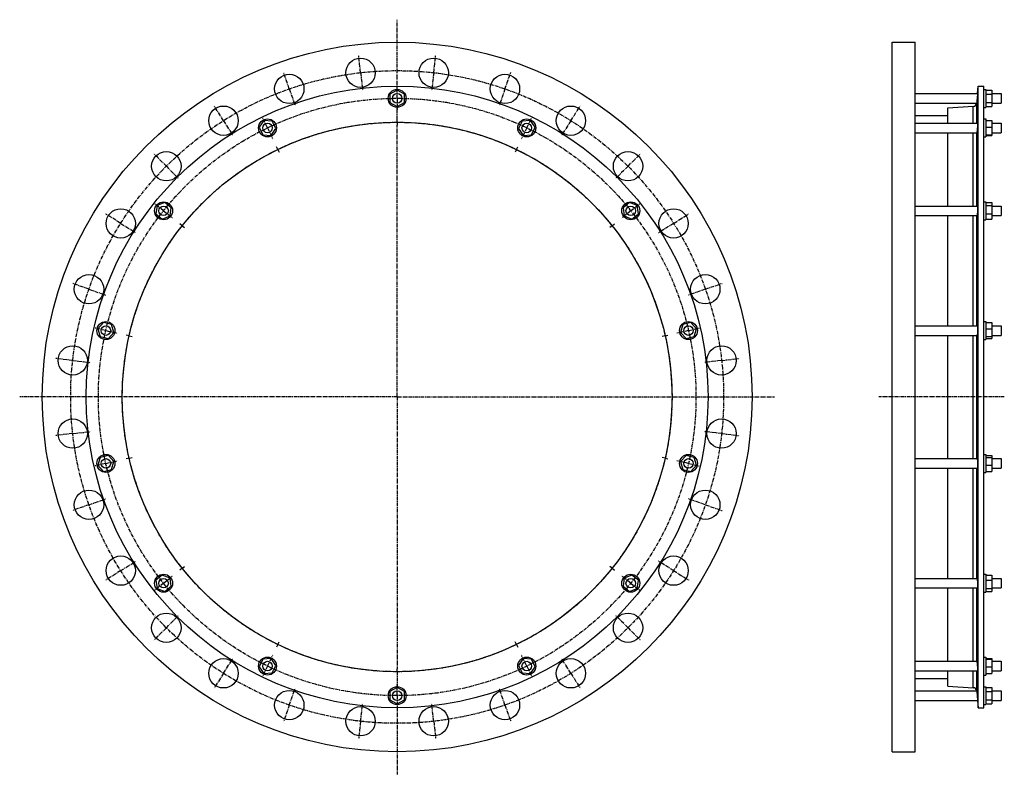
# Model space of a CAD drawing. Header units: millimetres. Extents: x -1421 to 223, y -512 to 748.
import ezdxf

# ---------------------------------------------------------------- set-up
doc = ezdxf.new("R2010")
doc.units = ezdxf.units.MM
doc.header["$LTSCALE"] = 16.335
doc.linetypes.add('CENTER', pattern=[0.6, 0.375, -0.075, 0.075, -0.075])
doc.layers.get('0').update_dxf_attribs({"linetype": 'CONTINUOUS'})
for name, color, linetype in [('AXES', 7, 'CONTINUOUS'), ('DEFAULT_1', 7, 'CENTER'), ('ROUNDS', 7, 'CONTINUOUS')]:
    doc.layers.add(name, color=color, linetype=linetype)

msp = doc.modelspace()

# ---------------------------------------------------------------- linework, layer by layer
at = {"color": 7, "linetype": 'Continuous'}
for p, q in [((35.8, -474.8), (35.8, 710.2)), ((35.8, 710.2), (73.8, 710.2)), ((73.8, -474.8), (73.8, 710.2)), ((-790.7, 630.3), (-802.7, 623.3)), ((-778.7, 623.3), (-790.7, 630.3)), ((179.3, -401.4), (179.3, 636.7)), ((179.3, 636.7), (188.8, 636.7)), ((188.8, -401.4), (188.8, 636.7)), ((188.8, 631.4), (191.8, 631.4)), ((191.8, 631.4), (191.8, 601.4)), ((191.8, 630.3), (201.8, 630.3)), ((201.8, 630.3), (201.8, 602.6)), ((-802.7, 623.3), (-802.7, 609.5)), ((-802.7, 609.5), (-790.7, 602.6)), ((-790.7, 602.6), (-778.7, 609.5)), ((-778.7, 609.5), (-778.7, 623.3)), ((191.8, 623.3), (201.8, 623.3)), ((191.8, 609.5), (201.8, 609.5)), ((128.3, 575), (128.3, 600.5)), ((188.8, 601.4), (191.8, 601.4)), ((191.8, 602.6), (201.8, 602.6)), ((-1013.1, 579.5), (-1020.9, 568.1)), ((-999.3, 578.5), (-1013.1, 579.5)), ((-993.3, 566), (-999.3, 578.5)), ((-582.1, 578.5), (-588.1, 566)), ((-568.3, 579.5), (-582.1, 578.5)), ((-560.5, 568.1), (-568.3, 579.5)), ((73.8, 587.5), (128.3, 587.5)), ((188.8, 582), (191.8, 582)), ((191.8, 582), (191.8, 552)), ((191.8, 579.5), (201.8, 579.5)), ((201.8, 579.5), (201.8, 554.5)), ((-1020.9, 568.1), (-1014.9, 555.6)), ((-1001.1, 554.5), (-993.3, 566)), ((-588.1, 566), (-580.3, 554.5)), ((-566.5, 555.6), (-560.5, 568.1)), ((128.3, 436.6), (128.3, 559)), ((191.8, 568.1), (201.8, 568.1)), ((-1014.9, 555.6), (-1001.1, 554.5)), ((-580.3, 554.5), (-566.5, 555.6)), ((188.8, 552), (191.8, 552)), ((191.8, 555.6), (201.8, 555.6)), ((191.8, 554.5), (201.8, 554.5)), ((-1191.4, 437.3), (-1193.5, 423.6)), ((-1178.5, 442.3), (-1191.4, 437.3)), ((-1167.7, 433.7), (-1178.5, 442.3)), ((-1169.8, 420), (-1167.7, 433.7)), ((-402.8, 442.3), (-413.6, 433.7)), ((-413.6, 433.7), (-411.6, 420)), ((-389.9, 437.3), (-402.8, 442.3)), ((-387.8, 423.6), (-389.9, 437.3)), ((188.8, 443.6), (191.8, 443.6)), ((191.8, 443.6), (191.8, 413.6)), ((191.8, 442.3), (201.8, 442.3)), ((191.8, 437.3), (201.8, 437.3)), ((201.8, 442.3), (201.8, 414.9)), ((-1193.5, 423.6), (-1182.7, 414.9)), ((-1182.7, 414.9), (-1169.8, 420)), ((-411.6, 420), (-398.7, 414.9)), ((-398.7, 414.9), (-387.8, 423.6)), ((128.3, 236.6), (128.3, 420.6)), ((188.8, 413.6), (191.8, 413.6)), ((191.8, 423.6), (201.8, 423.6)), ((191.8, 414.9), (201.8, 414.9)), ((-1281, 241.9), (-1290.4, 231.7)), ((-1290.4, 231.7), (-1286.3, 218.5)), ((-1267.5, 238.8), (-1281, 241.9)), ((-1263.4, 225.6), (-1267.5, 238.8)), ((-313.9, 238.8), (-317.9, 225.6)), ((-300.3, 241.9), (-313.9, 238.8)), ((-290.9, 231.7), (-300.3, 241.9)), ((-295, 218.5), (-290.9, 231.7)), ((188.8, 243.6), (191.8, 243.6)), ((191.8, 243.6), (191.8, 213.6)), ((191.8, 241.9), (201.8, 241.9)), ((191.8, 231.7), (201.8, 231.7)), ((201.8, 241.9), (201.8, 215.4)), ((-1286.3, 218.5), (-1272.8, 215.4)), ((-1272.8, 215.4), (-1263.4, 225.6)), ((-317.9, 225.6), (-308.5, 215.4)), ((-308.5, 215.4), (-295, 218.5)), ((128.3, 14.7), (128.3, 220.6)), ((191.8, 218.5), (201.8, 218.5)), ((191.8, 215.4), (201.8, 215.4)), ((188.8, 213.6), (191.8, 213.6)), ((-1286.3, 16.8), (-1290.4, 3.6)), ((-1272.8, 19.9), (-1286.3, 16.8)), ((-1263.4, 9.8), (-1272.8, 19.9)), ((-308.5, 19.9), (-317.9, 9.8)), ((-295, 16.8), (-308.5, 19.9)), ((-290.9, 3.6), (-295, 16.8)), ((188.8, 21.7), (191.8, 21.7)), ((191.8, 21.7), (191.8, -8.3)), ((191.8, 19.9), (201.8, 19.9)), ((191.8, 16.8), (201.8, 16.8)), ((201.8, 19.9), (201.8, -6.6)), ((-1290.4, 3.6), (-1281, -6.6)), ((-1267.5, -3.5), (-1263.4, 9.8)), ((-317.9, 9.8), (-313.9, -3.5)), ((-300.3, -6.6), (-290.9, 3.6)), ((191.8, 3.6), (201.8, 3.6)), ((-1281, -6.6), (-1267.5, -3.5)), ((-313.9, -3.5), (-300.3, -6.6)), ((128.3, -185.3), (128.3, -1.3)), ((188.8, -8.3), (191.8, -8.3)), ((191.8, -6.6), (201.8, -6.6)), ((-1182.7, -179.6), (-1193.5, -188.2)), ((-1169.8, -184.7), (-1182.7, -179.6)), ((-398.7, -179.6), (-411.6, -184.7)), ((-387.8, -188.2), (-398.7, -179.6)), ((188.8, -178.3), (191.8, -178.3)), ((191.8, -178.3), (191.8, -208.3)), ((191.8, -179.6), (201.8, -179.6)), ((201.8, -179.6), (201.8, -207)), ((-1193.5, -188.2), (-1191.4, -201.9)), ((-1167.7, -198.4), (-1169.8, -184.7)), ((-411.6, -184.7), (-413.6, -198.4)), ((-389.9, -201.9), (-387.8, -188.2)), ((191.8, -188.2), (201.8, -188.2)), ((-1191.4, -201.9), (-1178.5, -207)), ((-1178.5, -207), (-1167.7, -198.4)), ((-413.6, -198.4), (-402.8, -207)), ((-402.8, -207), (-389.9, -201.9)), ((128.3, -323.7), (128.3, -201.3)), ((188.8, -208.3), (191.8, -208.3)), ((191.8, -201.9), (201.8, -201.9)), ((191.8, -207), (201.8, -207)), ((-1014.9, -320.2), (-1020.9, -332.7)), ((-1001.1, -319.2), (-1014.9, -320.2)), ((-993.3, -330.7), (-1001.1, -319.2)), ((-580.3, -319.2), (-588.1, -330.7)), ((-566.5, -320.2), (-580.3, -319.2)), ((-560.5, -332.7), (-566.5, -320.2)), ((188.8, -316.7), (191.8, -316.7)), ((191.8, -316.7), (191.8, -346.7)), ((191.8, -319.2), (201.8, -319.2)), ((191.8, -320.2), (201.8, -320.2)), ((201.8, -319.2), (201.8, -344.2)), ((-1020.9, -332.7), (-1013.1, -344.2)), ((-1013.1, -344.2), (-999.3, -343.1)), ((-999.3, -343.1), (-993.3, -330.7)), ((-588.1, -330.7), (-582.1, -343.1)), ((-582.1, -343.1), (-568.3, -344.2)), ((-568.3, -344.2), (-560.5, -332.7)), ((128.3, -365.2), (128.3, -339.7)), ((191.8, -332.7), (201.8, -332.7)), ((191.8, -344.2), (201.8, -344.2)), ((73.8, -352.2), (128.3, -352.2)), ((188.8, -346.7), (191.8, -346.7)), ((-790.7, -367.2), (-802.7, -374.2)), ((-802.7, -374.2), (-802.7, -388)), ((-778.7, -374.2), (-790.7, -367.2)), ((-778.7, -388), (-778.7, -374.2)), ((188.8, -366.1), (191.8, -366.1)), ((191.8, -366.1), (191.8, -396.1)), ((191.8, -367.2), (201.8, -367.2)), ((191.8, -374.2), (201.8, -374.2)), ((201.8, -367.2), (201.8, -394.9)), ((-802.7, -388), (-790.7, -394.9)), ((-790.7, -394.9), (-778.7, -388)), ((191.8, -388), (201.8, -388)), ((179.3, -401.4), (188.8, -401.4)), ((188.8, -396.1), (191.8, -396.1)), ((191.8, -394.9), (201.8, -394.9)), ((35.8, -474.8), (73.8, -474.8))]:
    msp.add_line(p, q, dxfattribs=at)
for centre, radius in [((-790.7, 117.7), 592.5), ((-790.7, 117.7), 519), ((-790.7, 616.4), 15), ((-790.7, 117.7), 458.8), ((-1007.1, 567), 15), ((-574.3, 567), 15), ((-1180.6, 428.6), 15), ((-400.7, 428.6), 15), ((-1276.9, 228.6), 15), ((-304.4, 228.6), 15), ((-1276.9, 6.7), 15), ((-304.4, 6.7), 15), ((-1180.6, -193.3), 15), ((-400.7, -193.3), 15), ((-1007.1, -331.7), 15), ((-574.3, -331.7), 15), ((-790.7, -381.1), 15)]:
    msp.add_circle(centre, radius, dxfattribs=at)
at = {"layer": 'AXES', "color": 7, "linetype": 'CENTER'}
for p, q in [((-790.7, 629.4), (-790.7, 747.8)), ((-851.7, 659.2), (-855, 688.6)), ((-729.7, 659.2), (-726.3, 688.6)), ((-970.7, 632.1), (-980.4, 659.9)), ((-851.7, 659.2), (-848.4, 629.9)), ((-729.7, 659.2), (-733, 629.9)), ((-610.7, 632.1), (-600.9, 659.9)), ((-970.7, 632.1), (-960.9, 604.2)), ((-790.7, 616.4), (-790.7, 629.4)), ((-610.7, 632.1), (-620.4, 604.2)), ((-790.7, 616.4), (-790.7, 603.4)), ((-1080.6, 579.1), (-1096.3, 604.1)), ((-790.7, 581.4), (-790.7, 603.4)), ((-500.7, 579.1), (-485, 604.1)), ((-1080.6, 579.1), (-1064.9, 554.2)), ((-1007.1, 567), (-1012.7, 578.7)), ((-790.7, 576.4), (-790.7, 581.4)), ((-790.7, 576.4), (-790.7, 571.4)), ((-574.3, 567), (-568.6, 578.7)), ((-500.7, 579.1), (-516.4, 554.2)), ((-1007.1, 567), (-1001.4, 555.3)), ((-790.7, 117.7), (-790.7, 571.4)), ((-574.3, 567), (-579.9, 555.3)), ((-989.7, 531), (-991.9, 535.5)), ((-989.7, 531), (-987.5, 526.5)), ((-591.6, 531), (-593.8, 526.5)), ((-591.6, 531), (-589.5, 535.5)), ((-1176, 503), (-1196.9, 523.9)), ((-405.3, 503), (-384.4, 523.9)), ((-1176, 503), (-1155.2, 482.2)), ((-405.3, 503), (-426.2, 482.2)), ((-1180.6, 428.6), (-1190.8, 436.7)), ((-1180.6, 428.6), (-1170.4, 420.5)), ((-400.7, 428.6), (-410.9, 420.5)), ((-400.7, 428.6), (-390.6, 436.7)), ((-1252.1, 407.6), (-1277.1, 423.3)), ((-329.2, 407.6), (-304.2, 423.3)), ((-1252.1, 407.6), (-1227.2, 391.9)), ((-1149.3, 403.7), (-1153.2, 406.8)), ((-1149.3, 403.7), (-1145.4, 400.6)), ((-432, 403.7), (-435.9, 400.6)), ((-432, 403.7), (-428.1, 406.8)), ((-329.2, 407.6), (-354.2, 391.9)), ((-1305.1, 297.7), (-1332.9, 307.4)), ((-1305.1, 297.7), (-1277.2, 287.9)), ((-276.3, 297.7), (-304.1, 287.9)), ((-276.3, 297.7), (-248.4, 307.4)), ((-1276.9, 228.6), (-1289.6, 231.5)), ((-304.4, 228.6), (-291.8, 231.5)), ((-1276.9, 228.6), (-1264.2, 225.8)), ((-1237.9, 219.7), (-1242.8, 220.9)), ((-1237.9, 219.7), (-1233, 218.6)), ((-343.4, 219.7), (-348.3, 218.6)), ((-343.4, 219.7), (-338.6, 220.9)), ((-304.4, 228.6), (-317.1, 225.8)), ((-1332.2, 178.7), (-1361.6, 182)), ((-249.1, 178.7), (-219.8, 182)), ((-1332.2, 178.7), (-1302.9, 175.4)), ((-249.1, 178.7), (-278.4, 175.4)), ((-790.7, 117.7), (-1420.8, 117.7)), ((-790.7, 117.7), (-790.7, -336.1)), ((-790.7, 117.7), (-160.6, 117.7)), ((222.8, 117.7), (13.6, 117.7)), ((-1332.2, 56.6), (-1361.6, 53.3)), ((-1332.2, 56.6), (-1302.9, 59.9)), ((-249.1, 56.6), (-278.4, 59.9)), ((-249.1, 56.6), (-219.8, 53.3)), ((-1237.9, 15.6), (-1233, 16.7)), ((-343.4, 15.6), (-348.3, 16.7)), ((-1276.9, 6.7), (-1289.6, 3.8)), ((-1276.9, 6.7), (-1264.2, 9.6)), ((-1237.9, 15.6), (-1242.8, 14.5)), ((-343.4, 15.6), (-338.6, 14.5)), ((-304.4, 6.7), (-317.1, 9.6)), ((-304.4, 6.7), (-291.8, 3.8)), ((-1305.1, -62.3), (-1332.9, -72.1)), ((-1305.1, -62.3), (-1277.2, -52.6)), ((-276.3, -62.3), (-304.1, -52.6)), ((-276.3, -62.3), (-248.4, -72.1)), ((-1252.1, -172.3), (-1227.2, -156.6)), ((-329.2, -172.3), (-354.2, -156.6)), ((-1252.1, -172.3), (-1277.1, -188)), ((-1149.3, -168.4), (-1153.2, -171.5)), ((-1149.3, -168.4), (-1145.4, -165.2)), ((-432, -168.4), (-435.9, -165.2)), ((-432, -168.4), (-428.1, -171.5)), ((-329.2, -172.3), (-304.2, -188)), ((-1180.6, -193.3), (-1190.8, -201.4)), ((-1180.6, -193.3), (-1170.4, -185.2)), ((-400.7, -193.3), (-410.9, -185.2)), ((-400.7, -193.3), (-390.6, -201.4)), ((-1176, -267.7), (-1155.2, -246.8)), ((-405.3, -267.7), (-426.2, -246.8)), ((-1176, -267.7), (-1196.9, -288.6)), ((-405.3, -267.7), (-384.4, -288.6)), ((-989.7, -295.7), (-991.9, -300.2)), ((-989.7, -295.7), (-987.5, -291.2)), ((-591.6, -295.7), (-593.8, -291.2)), ((-591.6, -295.7), (-589.5, -300.2)), ((-1080.6, -343.8), (-1064.9, -318.8)), ((-1007.1, -331.7), (-1001.4, -320)), ((-574.3, -331.7), (-579.9, -320)), ((-500.7, -343.8), (-516.4, -318.8)), ((-1080.6, -343.8), (-1096.3, -368.8)), ((-1007.1, -331.7), (-1012.7, -343.4)), ((-790.7, -341.1), (-790.7, -336.1)), ((-790.7, -341.1), (-790.7, -368.1)), ((-574.3, -331.7), (-568.6, -343.4)), ((-500.7, -343.8), (-485, -368.8)), ((-970.7, -396.8), (-960.9, -368.9)), ((-790.7, -381.1), (-790.7, -368.1)), ((-610.7, -396.8), (-620.4, -368.9)), ((-790.7, -381.1), (-790.7, -512.5)), ((-970.7, -396.8), (-980.4, -424.6)), ((-851.7, -423.9), (-848.4, -394.6)), ((-729.7, -423.9), (-733, -394.6)), ((-610.7, -396.8), (-600.9, -424.6)), ((-851.7, -423.9), (-855, -453.2)), ((-729.7, -423.9), (-726.3, -453.2))]:
    msp.add_line(p, q, dxfattribs=at)
at = {"layer": 'AXES', "color": 7, "linetype": 'Continuous'}
for p, q in [((178.2, 624.4), (179.3, 636.7)), ((73.8, 624.4), (178.2, 624.4)), ((73.8, 608.4), (176.7, 608.4)), ((177.5, 616.4), (176.8, 608.9)), ((177.1, 612.1), (176.8, 608.9)), ((177.6, 618), (177.1, 612.1)), ((178.2, 624.4), (177.5, 616.4)), ((177.9, 620.9), (177.8, 620.2)), ((201.8, 624.4), (217.8, 624.4)), ((201.8, 608.4), (217.8, 608.4)), ((217.8, 624.4), (217.8, 608.4)), ((73.8, 575), (178.1, 575)), ((73.8, 559), (176.8, 559)), ((201.8, 575), (217.8, 575)), ((201.8, 559), (217.8, 559)), ((217.8, 575), (217.8, 559)), ((73.8, 436.6), (177.9, 436.6)), ((201.8, 436.6), (217.8, 436.6)), ((217.8, 436.6), (217.8, 420.6)), ((73.8, 420.6), (177, 420.6)), ((201.8, 420.6), (217.8, 420.6)), ((73.8, 236.6), (177.6, 236.6)), ((201.8, 236.6), (217.8, 236.6)), ((217.8, 236.6), (217.8, 220.6)), ((73.8, 220.6), (177.3, 220.6)), ((201.8, 220.6), (217.8, 220.6)), ((73.8, 14.7), (177.3, 14.7)), ((201.8, 14.7), (217.8, 14.7)), ((217.8, 14.7), (217.8, -1.3)), ((73.8, -1.3), (177.6, -1.3)), ((201.8, -1.3), (217.8, -1.3)), ((73.8, -185.3), (177, -185.3)), ((201.8, -185.3), (217.8, -185.3)), ((217.8, -185.3), (217.8, -201.3)), ((73.8, -201.3), (177.9, -201.3)), ((201.8, -201.3), (217.8, -201.3)), ((73.8, -323.7), (176.8, -323.7)), ((201.8, -323.7), (217.8, -323.7)), ((217.8, -323.7), (217.8, -339.7)), ((73.8, -339.7), (178.1, -339.7)), ((201.8, -339.7), (217.8, -339.7)), ((73.8, -373.1), (176.7, -373.1)), ((176.8, -373.5), (177.6, -382.6)), ((176.9, -374.2), (176.9, -375)), ((176.9, -375), (177.1, -376.8)), ((201.8, -373.1), (217.8, -373.1)), ((217.8, -373.1), (217.8, -389.1)), ((73.8, -389.1), (178.2, -389.1)), ((177.5, -381.1), (178.2, -389.1)), ((178.2, -389), (179.3, -401.4)), ((201.8, -389.1), (217.8, -389.1))]:
    msp.add_line(p, q, dxfattribs=at)
at = {"layer": 'AXES', "color": 9, "linetype": 'Continuous'}
for p, q in [((176.8, 575), (176.8, 608.9)), ((176.8, 436.6), (176.8, 559)), ((176.8, 236.6), (176.8, 420.6)), ((176.8, 14.7), (176.8, 220.6)), ((176.8, -185.3), (176.8, -1.3)), ((176.8, -323.7), (176.8, -201.3)), ((176.8, -373.5), (176.8, -339.7))]:
    msp.add_line(p, q, dxfattribs=at)
at = {"layer": 'AXES', "color": 7, "linetype": 'Continuous'}
for points in [[(176.8, -373.5), (176.8, -373.8), (176.9, -374.2)], [(177.8, -384.9), (177.9, -385.5), (177.9, -386.2)]]:
    msp.add_lwpolyline(points, dxfattribs=at)
for centre, radius in [((-851.7, 659.2), 24.5), ((-729.7, 659.2), 24.5), ((-970.7, 632.1), 24.5), ((-610.7, 632.1), 24.5), ((-790.7, 616.4), 8), ((-1080.6, 579.1), 24.5), ((-500.7, 579.1), 24.5), ((-1007.1, 567), 8), ((-574.3, 567), 8), ((-1176, 503), 24.5), ((-405.3, 503), 24.5), ((-1252.1, 407.6), 24.5), ((-1180.6, 428.6), 8), ((-400.7, 428.6), 8), ((-329.2, 407.6), 24.5), ((-1305.1, 297.7), 24.5), ((-276.3, 297.7), 24.5), ((-1276.9, 228.6), 8), ((-304.4, 228.6), 8), ((-1332.2, 178.7), 24.5), ((-249.1, 178.7), 24.5), ((-1332.2, 56.6), 24.5), ((-249.1, 56.6), 24.5), ((-1276.9, 6.7), 8), ((-304.4, 6.7), 8), ((-1305.1, -62.3), 24.5), ((-276.3, -62.3), 24.5), ((-1252.1, -172.3), 24.5), ((-329.2, -172.3), 24.5), ((-1180.6, -193.3), 8), ((-400.7, -193.3), 8), ((-1176, -267.7), 24.5), ((-405.3, -267.7), 24.5), ((-1080.6, -343.8), 24.5), ((-1007.1, -331.7), 8), ((-574.3, -331.7), 8), ((-500.7, -343.8), 24.5), ((-970.7, -396.8), 24.5), ((-790.7, -381.1), 8), ((-610.7, -396.8), 24.5), ((-851.7, -423.9), 24.5), ((-729.7, -423.9), 24.5)]:
    msp.add_circle(centre, radius, dxfattribs=at)
at = {"layer": 'AXES', "color": 7, "linetype": 'CENTER'}
for radius in [545, 498.8, 458.8]:
    msp.add_circle((-790.7, 117.7), radius, dxfattribs=at)
at = {"layer": 'AXES', "color": 7, "linetype": 'Continuous'}
for centre, radius, start, end in [((170.5, 609.4), 6.36, 273.4574, 350.7844), ((170.7, 609.4), 6.15, 350.6349, 354.7766), ((170.5, -374.1), 6.36, 9.2156, 86.5426), ((170.7, -374.1), 6.16, 5.2256, 9.3629)]:
    msp.add_arc(centre, radius, start, end, dxfattribs=at)
for points, knots in [([(177.5, 563.6), (177.5, 563.2), (177.4, 562.6), (177.3, 561.7), (177.2, 561), (177.1, 560.4), (177.1, 560), (177, 559.7), (177, 559.5), (176.9, 559.3), (176.9, 559.2), (176.9, 559.1), (176.9, 559.1), (176.8, 559), (176.8, 559), (176.8, 559)], [0, 0, 0, 0, 0.212917, 0.406965, 0.578378, 0.723812, 0.785877, 0.840427, 0.887196, 0.925967, 0.956571, 0.978917, 0.993067, 0.997264, 1, 1, 1, 1]), ([(178.1, 575), (178.1, 575), (178.1, 575), (178.2, 575), (178.2, 575), (178.2, 574.9), (178.2, 574.9), (178.2, 574.8), (178.2, 574.6), (178.2, 574.4), (178.2, 574), (178.2, 573.4), (178.2, 572.8), (178.1, 572.1), (178.1, 571.2), (178, 570.4), (178, 569.4), (177.9, 568.5), (177.8, 567.1), (177.7, 565.5), (177.5, 564.2), (177.5, 563.6)], [0, 0, 0, 0, 0.002102, 0.003971, 0.006479, 0.009645, 0.013478, 0.023152, 0.035491, 0.050458, 0.088051, 0.135356, 0.191624, 0.255953, 0.327309, 0.404547, 0.48643, 0.571651, 0.658857, 0.833701, 1, 1, 1, 1]), ([(177.9, 436.6), (177.9, 436.6), (178, 436.6), (178, 436.6), (178, 436.6), (178, 436.5), (178, 436.5), (178.1, 436.4), (178.1, 436.2), (178.1, 436), (178.1, 435.8), (178.2, 435.5), (178.2, 435), (178.2, 434.3), (178.2, 433.4), (178.2, 432.4), (178.2, 431.2), (178.1, 430.1), (178, 428.4), (177.9, 426.5), (177.8, 424.6), (177.6, 423.3), (177.5, 422.7), (177.5, 422.4)], [0, 0, 0, 0, 0.001533, 0.003426, 0.005912, 0.009095, 0.013021, 0.017711, 0.029409, 0.044195, 0.062013, 0.082778, 0.106379, 0.161539, 0.226217, 0.298887, 0.377818, 0.461125, 0.546824, 0.717248, 0.873119, 0.940988, 1, 1, 1, 1]), ([(177.5, 422.4), (177.4, 422.1), (177.4, 421.7), (177.3, 421.2), (177.2, 420.9), (177.2, 420.8), (177.1, 420.7), (177.1, 420.7), (177.1, 420.7), (177.1, 420.6), (177, 420.6)], [0, 0, 0, 0, 0.413496, 0.720519, 0.831743, 0.876581, 0.914258, 0.944905, 0.968841, 1, 1, 1, 1]), ([(177.6, 236.6), (177.7, 236.6), (177.7, 236.6), (177.7, 236.6), (177.7, 236.6), (177.8, 236.5), (177.8, 236.4), (177.8, 236.3), (177.9, 236.1), (177.9, 235.8), (178, 235.5), (178, 235.1), (178.1, 234.4), (178.1, 233.5), (178.2, 232.3), (178.2, 230.9), (178.2, 229), (178.1, 227.1), (178.1, 225.3), (178, 224.1), (177.9, 223), (177.8, 222.2), (177.7, 221.6), (177.6, 221.3), (177.6, 221.1), (177.5, 220.9), (177.5, 220.8)], [0, 0, 0, 0, 0.002053, 0.004557, 0.007789, 0.011878, 0.016882, 0.022825, 0.037558, 0.056059, 0.078224, 0.103899, 0.132892, 0.199892, 0.277075, 0.361912, 0.451593, 0.633495, 0.719687, 0.798875, 0.868486, 0.926299, 0.950205, 0.970534, 0.987157, 1, 1, 1, 1]), ([(177.5, 220.8), (177.5, 220.8), (177.4, 220.8), (177.4, 220.7), (177.4, 220.6), (177.3, 220.6)], [0, 0, 0, 0, 0.363263, 0.644299, 1, 1, 1, 1]), ([(177.3, 14.7), (177.4, 14.7), (177.4, 14.6), (177.4, 14.6), (177.5, 14.5), (177.5, 14.5)], [0, 0, 0, 0, 0.355701, 0.636737, 1, 1, 1, 1]), ([(177.5, 14.5), (177.5, 14.4), (177.6, 14.3), (177.6, 14), (177.7, 13.7), (177.8, 13.2), (177.9, 12.4), (178, 11.3), (178.1, 10), (178.1, 8.2), (178.2, 6.3), (178.2, 4.4), (178.2, 3), (178.1, 1.8), (178.1, 0.9), (178, 0.3), (178, -0.1), (177.9, -0.5), (177.9, -0.8), (177.8, -1), (177.8, -1.1), (177.8, -1.2), (177.7, -1.2), (177.7, -1.3), (177.7, -1.3), (177.7, -1.3), (177.6, -1.3)], [0, 0, 0, 0, 0.012843, 0.029466, 0.049795, 0.073702, 0.131514, 0.201125, 0.280314, 0.366505, 0.548408, 0.638089, 0.722926, 0.800109, 0.867108, 0.896101, 0.921776, 0.943941, 0.962442, 0.977175, 0.983118, 0.988122, 0.992211, 0.995443, 0.997947, 1, 1, 1, 1]), ([(177, -185.3), (177.1, -185.3), (177.1, -185.3), (177.1, -185.4), (177.1, -185.4), (177.2, -185.5), (177.2, -185.6), (177.3, -185.9), (177.4, -186.4), (177.4, -186.8), (177.5, -187)], [0, 0, 0, 0, 0.031159, 0.055095, 0.085742, 0.123419, 0.168257, 0.279481, 0.586504, 1, 1, 1, 1]), ([(177.5, -187), (177.5, -187.3), (177.6, -187.9), (177.8, -189.3), (177.9, -191.1), (178, -193.1), (178.1, -194.7), (178.2, -195.9), (178.2, -197), (178.2, -198.1), (178.2, -199), (178.2, -199.7), (178.2, -200.1), (178.1, -200.4), (178.1, -200.7), (178.1, -200.9), (178.1, -201.1), (178, -201.1), (178, -201.2), (178, -201.2), (178, -201.3), (178, -201.3), (177.9, -201.3), (177.9, -201.3)], [0, 0, 0, 0, 0.059012, 0.126881, 0.282752, 0.453176, 0.538875, 0.622183, 0.701113, 0.773783, 0.838461, 0.893621, 0.917222, 0.937987, 0.955806, 0.970591, 0.982289, 0.986979, 0.990905, 0.994088, 0.996574, 0.998467, 1, 1, 1, 1]), ([(176.8, -323.7), (176.8, -323.7), (176.8, -323.7), (176.9, -323.7), (176.9, -323.8), (176.9, -323.9), (176.9, -324), (177, -324.2), (177, -324.4), (177.1, -324.7), (177.1, -325), (177.2, -325.6), (177.3, -326.4), (177.4, -327.3), (177.5, -327.9), (177.5, -328.2)], [0, 0, 0, 0, 0.002736, 0.006933, 0.021083, 0.043429, 0.074033, 0.112804, 0.159573, 0.214123, 0.276188, 0.421622, 0.593035, 0.787083, 1, 1, 1, 1]), ([(177.5, -328.2), (177.5, -328.9), (177.7, -330.2), (177.8, -331.8), (177.9, -333.1), (178, -334.1), (178, -335), (178.1, -335.9), (178.1, -336.7), (178.2, -337.5), (178.2, -338.1), (178.2, -338.7), (178.2, -339), (178.2, -339.3), (178.2, -339.4), (178.2, -339.5), (178.2, -339.6), (178.2, -339.6), (178.2, -339.7), (178.1, -339.7), (178.1, -339.7), (178.1, -339.7)], [0, 0, 0, 0, 0.166299, 0.341143, 0.428349, 0.51357, 0.595453, 0.672691, 0.744047, 0.808376, 0.864644, 0.911949, 0.949542, 0.964509, 0.976848, 0.986522, 0.990355, 0.993521, 0.996029, 0.997898, 1, 1, 1, 1])]:
    msp.add_open_spline(points, degree=3, knots=knots, dxfattribs=at)
at = {"layer": 'DEFAULT_1', "color": 7, "linetype": 'CENTER'}
for p, q in [((-790.7, 616.4), (-790.7, 636.4)), ((-790.7, 616.4), (-790.7, 596.4)), ((-1007.1, 567), (-1015.8, 585)), ((-574.3, 567), (-565.6, 585)), ((-1007.1, 567), (-998.4, 549)), ((-574.3, 567), (-583, 549)), ((-1180.6, 428.6), (-1196.2, 441.1)), ((-1180.6, 428.6), (-1165, 416.2)), ((-400.7, 428.6), (-416.4, 416.2)), ((-400.7, 428.6), (-385.1, 441.1)), ((-1276.9, 228.6), (-1296.4, 233.1)), ((-304.4, 228.6), (-284.9, 233.1)), ((-1276.9, 228.6), (-1257.4, 224.2)), ((-304.4, 228.6), (-323.9, 224.2)), ((-1276.9, 6.7), (-1296.4, 2.2)), ((-1276.9, 6.7), (-1257.4, 11.1)), ((-304.4, 6.7), (-323.9, 11.1)), ((-304.4, 6.7), (-284.9, 2.2)), ((-1180.6, -193.3), (-1196.2, -205.8)), ((-1180.6, -193.3), (-1165, -180.8)), ((-400.7, -193.3), (-416.4, -180.8)), ((-400.7, -193.3), (-385.1, -205.8)), ((-1007.1, -331.7), (-998.4, -313.7)), ((-574.3, -331.7), (-583, -313.7)), ((-1007.1, -331.7), (-1015.8, -349.7)), ((-574.3, -331.7), (-565.6, -349.7)), ((-790.7, -381.1), (-790.7, -361.1)), ((-790.7, -381.1), (-790.7, -401.1))]:
    msp.add_line(p, q, dxfattribs=at)
msp.add_circle((-790.7, 117.7), 498.8, dxfattribs=at)
at = {"layer": 'ROUNDS', "color": 7, "linetype": 'Continuous'}
for p, q in [((128.3, 600.5), (170.8, 603.1)), ((128.3, -365.2), (170.8, -367.8))]:
    msp.add_line(p, q, dxfattribs=at)
at = {"layer": 'ROUNDS', "color": 9, "linetype": 'Continuous'}
for p, q in [((170.8, 575), (170.8, 603.1)), ((170.8, 436.6), (170.8, 559)), ((170.8, 236.6), (170.8, 420.6)), ((170.8, 14.7), (170.8, 220.6)), ((170.8, -185.3), (170.8, -1.3)), ((170.8, -323.7), (170.8, -201.3)), ((170.8, -367.8), (170.8, -339.7))]:
    msp.add_line(p, q, dxfattribs=at)

doc.saveas('drawing.dxf')
